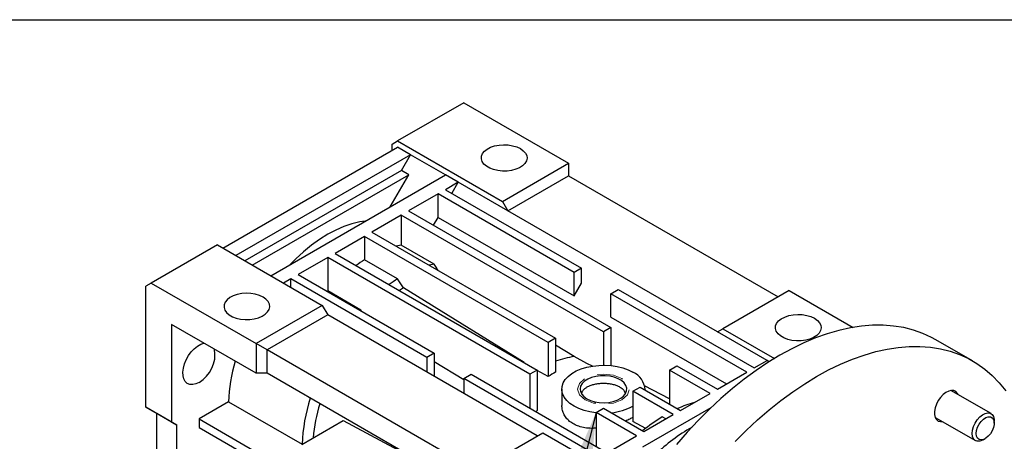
# Model space of a CAD drawing. Header units: millimetres. Extents: x 25 to 1092, y 25 to 838.
# Tile 8 of 11: x 714 to 904, y 757 to 838. Entities that reach past the tile are written whole.
import ezdxf

# ---------------------------------------------------------------- set-up
doc = ezdxf.new("R2010")
doc.units = ezdxf.units.MM
doc.header["$LTSCALE"] = 4
doc.linetypes.add('SLD-Dashed', pattern=[1.905, 1.27, -0.635])
doc.linetypes.add('SLD-Solid', pattern=[0])
doc.layers.add('TEXT', color=140, linetype='SLD-Solid', lineweight=25)
doc.dimstyles.new('SLDDIMSTYLE0', dxfattribs={"dimtxt": 0.18, "dimasz": 13.208, "dimexe": 0, "dimexo": 0.0625, "dimgap": 0, "dimtad": 0, "dimtih": 1, "dimtoh": 1, "dimdec": 0, "dimrnd": 1e-09, "dimzin": 0, "dimdsep": 46, "dimtxsty": 'Standard', "dimsah": 1, "dimcen": 0.09, "dimadec": 0, "dimazin": 0, "dimtfac": 13.208, "dimtdec": 0, "dimtofl": 0, "dimtmove": 0, "dimatfit": 3, "dimfxl": 0, "dimfrac": 2, "dimtolj": 1, "dimtzin": 0, "dimarcsym": 0})

msp = doc.modelspace()

# ---------------------------------------------------------------- linework, layer by layer
for p, q in [((799.846, 822.212), (787.118, 814.865)), ((799.846, 822.212), (819.998, 810.579)), ((786.057, 814.252), (787.118, 814.865)), ((787.118, 814.865), (807.27, 803.231)), ((753.531, 794.25), (787.118, 813.64)), ((786.057, 813.028), (786.057, 814.252)), ((789.593, 812.211), (787.118, 813.64)), ((789.593, 812.211), (756.005, 792.822)), ((787.844, 809.182), (789.593, 812.211)), ((796.31, 808.333), (789.593, 812.211)), ((807.27, 803.231), (819.998, 810.579)), ((819.998, 810.579), (819.998, 808.129)), ((787.844, 809.182), (757.755, 791.812)), ((789.258, 808.365), (787.844, 809.182)), ((759.169, 790.995), (789.258, 808.365)), ((762.723, 788.944), (796.31, 808.333)), ((785.705, 802.211), (789.258, 808.365)), ((798.785, 806.905), (796.31, 808.333)), ((798.785, 806.905), (796.31, 805.476)), ((797.548, 804.762), (798.785, 806.905)), ((808.331, 801.394), (798.785, 806.905)), ((808.331, 801.394), (819.998, 808.129)), ((819.998, 808.129), (860.303, 784.862)), ((796.31, 805.476), (822.473, 790.372)), ((794.896, 804.66), (789.239, 801.394)), ((821.059, 789.556), (794.896, 804.66)), ((794.896, 800.169), (794.896, 804.66)), ((807.27, 803.231), (808.331, 801.394)), ((789.239, 801.394), (828.13, 778.943)), ((848.636, 778.126), (808.331, 801.394)), ((787.825, 800.577), (782.168, 797.312)), ((826.716, 778.126), (787.825, 800.577)), ((787.825, 800.577), (787.825, 794.826)), ((794.013, 798.638), (794.896, 800.169)), ((794.896, 800.169), (821.059, 785.065)), ((782.168, 797.312), (817.524, 776.902)), ((780.754, 796.495), (775.097, 793.23)), ((816.109, 776.085), (780.754, 796.495)), ((780.754, 796.495), (780.754, 791.989)), ((752.47, 794.863), (739.742, 787.515)), ((752.47, 794.863), (772.622, 783.229)), ((794.189, 791.152), (787.825, 794.826)), ((773.683, 792.413), (768.026, 789.148)), ((812.574, 769.962), (773.683, 792.413)), ((773.683, 792.413), (773.683, 786.01)), ((775.097, 793.23), (813.988, 770.779)), ((787.118, 788.315), (780.754, 791.989)), ((822.473, 790.372), (821.059, 789.556)), ((822.473, 787.514), (822.473, 790.372)), ((766.612, 788.331), (765.198, 787.515)), ((792.775, 773.228), (766.612, 788.331)), ((766.612, 786.699), (766.612, 788.331)), ((768.026, 789.148), (794.189, 774.044)), ((821.059, 785.065), (821.059, 789.556)), ((739.742, 787.515), (738.681, 786.903)), ((738.681, 763.631), (738.681, 786.903)), ((739.742, 787.515), (759.894, 775.881)), ((773.683, 786.01), (773.607, 785.926)), ((780.047, 782.336), (773.683, 786.01)), ((821.059, 785.065), (822.473, 787.514)), ((828.13, 785.474), (829.544, 786.29)), ((829.544, 786.29), (855.707, 771.187)), ((862.425, 786.086), (849.697, 778.739)), ((862.425, 786.086), (874.72, 778.988)), ((854.293, 770.37), (828.13, 785.474)), ((828.13, 780.983), (828.13, 785.474)), ((772.622, 783.229), (759.894, 775.881)), ((772.622, 783.229), (773.683, 781.392)), ((780.047, 782.336), (779.971, 782.252)), ((780.165, 782.14), (780.047, 782.336)), ((773.683, 781.392), (762.016, 774.657)), ((813.988, 758.124), (773.683, 781.392)), ((828.13, 780.983), (850.403, 768.125)), ((743.631, 779.554), (743.631, 760.774)), ((759.894, 770.166), (743.631, 779.554)), ((828.13, 778.943), (826.716, 778.126)), ((828.13, 778.943), (828.13, 771.65)), ((848.636, 778.126), (849.697, 778.739)), ((849.697, 778.739), (859.606, 773.018)), ((817.524, 776.902), (816.109, 776.085)), ((817.524, 776.902), (817.524, 770.364)), ((826.716, 778.126), (826.716, 771.722)), ((858.182, 772.615), (848.636, 778.126)), ((897.726, 772.528), (890.655, 776.61)), ((759.894, 775.881), (759.894, 770.166)), ((762.016, 774.657), (759.894, 775.881)), ((802.321, 751.389), (762.016, 774.657)), ((762.016, 770.166), (762.016, 774.657)), ((816.109, 776.085), (816.109, 769.548)), ((821.059, 773.373), (817.524, 775.566)), ((794.189, 774.044), (792.775, 773.228)), ((792.775, 773.228), (792.775, 770.37)), ((794.189, 774.044), (794.189, 769.554)), ((799.846, 768.872), (794.189, 772.389)), ((839.444, 770.779), (840.858, 771.595)), ((840.858, 771.595), (848.636, 767.105)), ((855.707, 771.187), (858.182, 772.615)), ((858.583, 772.384), (858.182, 772.615)), ((762.016, 770.166), (759.894, 770.166)), ((802.321, 746.898), (762.016, 770.166)), ((799.846, 769.146), (801.26, 769.962)), ((826.009, 754.042), (799.846, 769.146)), ((799.846, 769.146), (799.846, 766.288)), ((801.26, 769.962), (827.423, 754.859)), ((813.988, 770.779), (812.574, 769.962)), ((812.574, 769.962), (812.574, 763.431)), ((813.988, 770.779), (813.988, 763.027)), ((816.109, 769.548), (813.988, 770.679)), ((847.222, 766.288), (839.444, 770.779)), ((839.444, 770.779), (839.444, 764.247)), ((848.636, 767.105), (854.293, 770.37)), ((818.716, 767.104), (818.716, 763.984)), ((832.373, 766.697), (833.787, 767.513)), ((833.787, 767.513), (841.565, 763.023)), ((839.444, 765.275), (834.584, 767.779)), ((834.716, 766.977), (834.716, 767.104)), ((840.151, 762.206), (832.373, 766.697)), ((832.373, 766.697), (832.373, 760.873)), ((841.565, 763.023), (847.222, 766.288)), ((901.261, 762.405), (893.541, 766.861)), ((743.631, 760.774), (738.681, 763.631)), ((738.681, 763.631), (740.802, 762.406)), ((754.604, 764.659), (748.934, 761.386)), ((754.604, 764.659), (768.745, 756.495)), ((825.302, 762.614), (826.716, 763.431)), ((826.716, 763.431), (834.494, 758.941)), ((847.401, 763.534), (834.218, 755.924)), ((744.692, 760.161), (740.802, 762.406)), ((740.802, 696.267), (740.802, 762.406)), ((748.934, 761.386), (748.934, 759.753)), ((748.934, 761.386), (765.198, 751.997)), ((833.08, 758.124), (825.302, 762.614)), ((825.302, 762.614), (825.302, 756.083)), ((834.494, 758.941), (840.151, 762.206)), ((838.725, 761.383), (838.03, 761.784)), ((890.541, 761.665), (898.261, 757.208)), ((743.631, 760.774), (744.692, 760.161)), ((744.692, 732.059), (744.692, 760.161)), ((748.934, 759.753), (765.198, 750.364)), ((768.733, 756.488), (776.658, 761.063)), ((834.848, 759.553), (832.373, 760.873)), ((901.882, 760.579), (901.882, 761.031)), ((802.321, 751.389), (815.049, 758.737)), ((815.049, 758.737), (834.204, 747.679)), ((827.423, 754.859), (833.08, 758.124)), ((899.761, 757.357), (900.153, 757.584))]:
    msp.add_line(p, q)
at = {"flags": 128}
for points in [[(810.735, 813.395), (811.298, 812.997), (811.71, 812.541), (811.955, 812.047), (812.023, 811.535), (811.91, 811.025), (811.622, 810.539), (811.171, 810.096), (810.574, 809.714), (809.856, 809.41), (809.047, 809.196), (808.18, 809.079), (807.29, 809.066), (806.414, 809.157), (805.587, 809.348), (804.843, 809.631), (804.214, 809.994), (803.724, 810.423), (803.394, 810.9), (803.237, 811.406), (803.259, 811.92), (803.461, 812.421), (803.832, 812.888), (804.359, 813.302), (805.02, 813.647), (805.787, 813.907), (806.629, 814.073), (807.513, 814.138), (808.4, 814.099), (809.256, 813.958), (810.045, 813.72), (810.735, 813.395)], [(780.892, 799.432), (779.837, 799.279), (778.335, 798.924), (776.802, 798.407), (775.248, 797.732), (773.683, 796.903), (772.118, 795.925), (770.564, 794.806), (769.031, 793.553), (767.529, 792.174), (766.474, 791.109)], [(787.825, 794.826), (787.139, 794.693), (786.828, 794.622)], [(794.189, 791.152), (793.503, 791.019), (793.192, 790.948)], [(788.228, 786.58), (787.606, 787.552), (787.118, 788.315)], [(788.228, 786.58), (787.505, 786.113), (787.468, 786.088)], [(811.5, 772.215), (799.562, 779.583), (788.228, 786.58)], [(761.238, 784.821), (760.548, 785.146), (759.759, 785.384), (758.903, 785.525), (758.015, 785.564), (757.132, 785.499), (756.29, 785.333), (755.522, 785.072), (754.862, 784.728), (754.335, 784.313), (753.963, 783.846), (753.762, 783.346), (753.739, 782.832), (753.896, 782.326), (754.227, 781.849), (754.716, 781.42), (755.346, 781.056), (756.089, 780.773), (756.916, 780.583), (757.792, 780.492), (758.682, 780.505), (759.55, 780.621), (760.359, 780.836), (761.076, 781.14), (761.673, 781.521), (762.125, 781.964), (762.413, 782.451), (762.525, 782.961), (762.458, 783.473), (762.213, 783.967), (761.8, 784.423), (761.238, 784.821)], [(867.304, 780.739), (867.866, 780.341), (868.279, 779.885), (868.524, 779.391), (868.591, 778.879), (868.479, 778.369), (868.191, 777.882), (867.739, 777.439), (867.142, 777.058), (866.425, 776.754), (865.616, 776.539), (864.748, 776.423), (863.858, 776.41), (862.982, 776.501), (862.155, 776.691), (861.412, 776.974), (860.783, 777.338), (860.293, 777.767), (859.962, 778.244), (859.805, 778.75), (859.828, 779.264), (860.029, 779.764), (860.401, 780.231), (860.928, 780.646), (861.588, 780.99), (862.356, 781.251), (863.198, 781.417), (864.081, 781.482), (864.969, 781.443), (865.825, 781.302), (866.614, 781.064), (867.304, 780.739)], [(890.655, 776.61), (889.834, 777.059), (888.123, 777.843), (886.332, 778.472), (884.466, 778.942), (882.53, 779.254), (880.53, 779.405), (878.471, 779.396), (876.361, 779.226), (874.204, 778.895), (872.007, 778.406), (869.777, 777.759), (867.521, 776.957), (865.244, 776.001), (862.954, 774.894), (860.657, 773.64), (858.36, 772.242), (856.07, 770.704), (853.793, 769.032), (851.537, 767.229), (849.307, 765.302), (847.11, 763.255), (844.953, 761.095), (842.843, 758.828), (840.784, 756.46)], [(748.934, 768.408), (748.308, 768.12), (747.707, 767.991), (747.157, 768.026), (746.679, 768.224), (746.294, 768.576), (746.017, 769.069), (745.859, 769.681), (745.827, 770.389), (745.922, 771.163), (746.141, 771.97), (746.474, 772.78), (746.908, 773.557), (747.424, 774.27), (748.003, 774.891), (748.619, 775.393), (749.249, 775.757), (749.851, 775.963)], [(852.024, 757.012), (854.181, 759.173), (856.378, 761.219), (858.608, 763.147), (860.864, 764.95), (863.141, 766.622), (865.431, 768.16), (867.728, 769.558), (870.025, 770.812), (872.315, 771.918), (874.592, 772.875), (876.849, 773.677), (879.078, 774.324), (881.275, 774.813), (883.432, 775.144), (885.543, 775.314), (887.601, 775.323), (889.601, 775.172), (891.537, 774.86), (893.403, 774.39), (895.194, 773.761), (896.905, 772.977), (898.529, 772.039), (900.064, 770.949), (901.503, 769.712), (902.844, 768.331), (904.081, 766.81)], [(824.581, 771.506), (823.548, 772.054), (821.059, 773.373)], [(825.302, 762.559), (825.229, 762.566), (824.074, 762.745), (822.978, 763.021), (821.965, 763.388), (821.059, 763.839), (820.279, 764.362), (819.643, 764.946), (819.165, 765.579), (818.855, 766.246), (818.722, 766.931), (818.766, 767.621), (818.989, 768.299), (819.383, 768.951), (819.942, 769.561), (820.652, 770.117), (821.498, 770.605), (822.46, 771.015), (823.517, 771.337), (824.645, 771.565), (825.82, 771.693), (827.015, 771.719), (828.203, 771.642), (829.358, 771.463), (830.454, 771.187), (831.466, 770.82), (832.373, 770.37), (832.373, 770.37)], [(823.534, 765.267), (824.24, 764.935), (825.047, 764.692), (825.922, 764.547), (826.83, 764.507), (827.733, 764.574), (828.595, 764.744), (829.379, 765.01), (830.055, 765.363), (830.594, 765.786), (830.974, 766.264), (831.18, 766.776), (831.203, 767.301), (831.042, 767.819), (830.705, 768.307), (830.203, 768.746), (829.56, 769.117), (828.799, 769.407), (827.954, 769.602), (827.058, 769.694), (826.147, 769.681), (825.26, 769.562), (824.433, 769.343), (823.699, 769.032), (823.089, 768.642), (822.627, 768.189), (822.332, 767.691), (822.217, 767.17), (822.287, 766.646), (822.537, 766.14), (822.959, 765.675), (823.534, 765.267)], [(894.915, 766.068), (894.813, 766.28), (894.516, 766.63), (894.122, 766.832), (893.652, 766.874), (893.133, 766.754), (892.592, 766.478), (892.059, 766.061), (891.561, 765.526), (891.127, 764.902), (890.779, 764.222), (890.535, 763.522), (890.41, 762.841), (890.41, 762.216), (890.535, 761.679), (890.779, 761.26), (891.127, 760.982), (891.561, 760.859), (891.916, 760.871)], [(813.988, 763.027), (813.808, 762.84), (813.733, 762.762)], [(897.639, 758.582), (897.706, 759.23), (897.902, 759.914), (898.214, 760.591), (898.624, 761.219), (899.105, 761.758), (899.627, 762.175), (900.158, 762.442), (900.664, 762.545), (901.113, 762.475), (901.477, 762.237), (901.733, 761.847), (901.865, 761.329), (901.882, 761.031)], [(898.424, 758.582), (898.488, 759.158), (898.675, 759.765), (898.972, 760.358), (899.357, 760.894), (899.801, 761.332), (900.271, 761.641), (900.732, 761.796), (901.15, 761.787), (901.494, 761.615), (901.739, 761.291), (901.866, 760.841), (901.866, 760.297), (901.739, 759.7), (901.494, 759.094), (901.15, 758.525), (900.732, 758.033), (900.271, 757.656), (899.801, 757.422), (899.357, 757.348), (898.972, 757.44), (898.675, 757.69), (898.488, 758.08), (898.424, 758.582)], [(776.658, 761.063), (788.978, 754.46), (792.39, 752.631)], [(899.761, 757.357), (899.627, 757.285), (899.105, 757.098), (898.624, 757.082), (898.214, 757.237), (897.902, 757.553), (897.706, 758.011), (897.639, 758.582)]]:
    msp.add_lwpolyline(points, dxfattribs=at)
at = {"color": 7, "linetype": 'SLD-Dashed', "lineweight": 18, "flags": 128}
msp.add_lwpolyline([(823.18, 765.063), (822.097, 766), (821.716, 767.104), (822.097, 768.209), (823.18, 769.145), (824.803, 769.771), (826.716, 769.991), (828.629, 769.771), (830.251, 769.145), (831.335, 768.209), (831.716, 767.104), (831.335, 766), (830.251, 765.063), (828.629, 764.437), (826.716, 764.218), (824.803, 764.437), (823.18, 765.063)], dxfattribs=at)
for centre, radius, start, end in [((795.911, 767.596), 28.719, 121.85421, 125.75469), ((802.275, 763.922), 28.719, 121.85421, 125.75469), ((745.838, 773.732), 6.159, 300.18491, 9.76772), ((822.956, 758.616), 14.878, 97.32353, 111.41375), ((787.541, 763.371), 32.962, 163.93819, 177.76158), ((828.36, 749.959), 23.104, 117.97212, 122.0225), ((830.806, 766.786), 3.912, 2.82438, 66.38989), ((802.678, 755.074), 33.961, 162.34565, 177.60263), ((803.544, 754.861), 32.787, 163.23977, 174.98142), ((827.193, 773.348), 10.829, 275.40017, 298.57699), ((849.934, 743.943), 21.388, 105.51616, 114.76527), ((856.039, 732.71), 34.201, 121.77494, 129.55927), ((861.302, 728.975), 35.463, 119.78144, 133.88734)]:
    msp.add_arc(centre, radius, start, end)
for points, knots in [([(794.933, 789.943), (794.848, 790.081), (794.6, 790.484), (794.352, 790.887), (794.189, 791.152)], [0, 0, 0, 0, 0.34296463, 1, 1, 1, 1]), ([(822.61, 766.064), (822.594, 766.119), (822.546, 766.275), (822.578, 766.481), (822.704, 766.77), (822.953, 767.078), (823.341, 767.396), (823.868, 767.695), (824.504, 767.944), (825.228, 768.131), (826.013, 768.243), (826.829, 768.274), (827.642, 768.22), (828.418, 768.085), (829.123, 767.877), (829.588, 767.675), (829.81, 767.55), (829.858, 767.524)], [0, 0, 0, 0, 0.0469821, 0.1331527, 0.2036575, 0.2701996, 0.341184, 0.4111576, 0.4813074, 0.5521335, 0.6236056, 0.6954959, 0.7675205, 0.8393201, 0.9105639, 0.9809876, 1, 1, 1, 1]), ([(829.858, 767.524), (829.943, 767.472), (830.189, 767.321), (830.502, 767.054), (830.742, 766.747), (830.853, 766.471), (830.884, 766.275), (830.84, 766.131), (830.824, 766.078)], [0, 0, 0, 0, 0.0985513, 0.2860113, 0.4734284, 0.6654525, 0.8762857, 1, 1, 1, 1]), ([(821.059, 760.355), (820.767, 760.532), (820.184, 760.887), (819.517, 761.582), (819.041, 762.37), (818.757, 763.183), (818.74, 763.732), (818.732, 763.985)], [0, 0, 0, 0, 0.2062094, 0.4124382, 0.6183739, 0.8243515, 1, 1, 1, 1]), ([(832.373, 761.689), (832.182, 761.576), (831.761, 761.326), (831.247, 761.101), (830.965, 760.978)], [0, 0, 0, 0, 0.4522326, 1, 1, 1, 1]), ([(825.302, 759.594), (825.015, 759.579), (824.277, 759.539), (823.152, 759.656), (822.002, 759.914), (821.359, 760.215), (821.059, 760.355)], [0, 0, 0, 0, 0.1813815, 0.4662153, 0.7509631, 1, 1, 1, 1])]:
    msp.add_open_spline(points, degree=3, knots=knots)
at = {"layer": 'TEXT'}
msp.add_line((25.4, 838.2), (1092.2, 838.2), dxfattribs=at)

# ---------------------------------------------------------------- leaders
msp.add_leader([(825.302, 762.614), (775.881, 566.9), (750.481, 566.9)], dimstyle='SLDDIMSTYLE0', dxfattribs=at)

doc.saveas('drawing.dxf')
